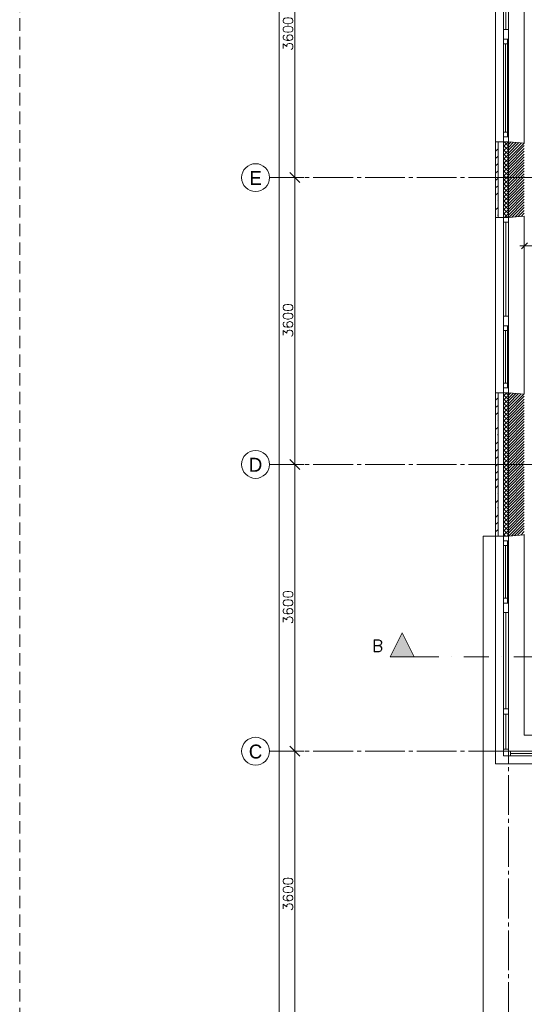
# Model space of a CAD drawing. Header units: millimetres. Extents: x -6136 to 498671, y -8363 to 238556.
# Tile 2 of 47: x -6136 to 200, y 4022 to 16382. Entities that reach past the tile are written whole.
import ezdxf
from ezdxf.enums import TextEntityAlignment as Align

# ---------------------------------------------------------------- set-up
doc = ezdxf.new("R2010")
doc.units = ezdxf.units.MM
doc.header["$MEASUREMENT"] = 0
for name, pattern in [('B0204', [650, 500, -50, 50, -50]), ('B0302', [625.500011, 313.000011, -156.25, 0, -156.25]), ('B0703', [234.350002, 156.25, -78.100002])]:
    doc.linetypes.add(name, pattern=pattern)
for name, color, linetype in [('21 Buitenwanden', 7, 'Continuous'), ('21 Buitenwanden Doorsnede-arcering', 7, 'Continuous'), ('21 Buitenwanden Laagscheidingslijnen', 7, 'Continuous'), ('21 Buitenwanden Ramen', 7, 'Continuous'), ('23 Vloeren', 7, 'Continuous'), ('82 Interieur Fase 1', 7, 'Continuous'), ('A Lijn doorsnede', 7, 'Continuous'), ('A Lijn doorsnede 2D arcering', 7, 'Continuous'), ('A Maatvoering', 7, 'Continuous'), ('A Maatvoering 1_50', 7, 'Continuous'), ('A Stramien', 7, 'Continuous')]:
    doc.layers.add(name, color=color, linetype=linetype)
doc.dimstyles.new('GENERATED_STYLE__1', dxfattribs={"dimtxt": 125, "dimasz": 71.25, "dimexe": 0.18, "dimexo": 0.0625, "dimgap": 0.09, "dimtad": 1, "dimtih": 1, "dimtoh": 1, "dimdec": 0, "dimzin": 0, "dimdsep": 46, "dimtxsty": 'Standard', "dimblk": 'ARROWHEAD_6', "dimblk1": 'ARROWHEAD_6', "dimblk2": 'ARROWHEAD_6', "dimcen": 0.09, "dimse1": 1, "dimse2": 1, "dimclrd": 1, "dimclre": 1, "dimclrt": 9, "dimadec": 0, "dimazin": 0, "dimtfac": 1, "dimtdec": 4, "dimtmove": 0, "dimatfit": 3, "dimfxl": 1, "dimtolj": 1, "dimtzin": 0, "dimarcsym": 0})
doc.dimstyles.new('GENERATED_STYLE__5', dxfattribs={"dimtxt": 125, "dimasz": 118.75, "dimexe": 0.18, "dimexo": 0.0625, "dimgap": 0.09, "dimtad": 1, "dimdec": 0, "dimzin": 0, "dimdsep": 46, "dimtxsty": 'Standard', "dimblk": 'ARROWHEAD_6', "dimblk1": 'ARROWHEAD_6', "dimblk2": 'ARROWHEAD_6', "dimcen": 0.09, "dimse1": 1, "dimse2": 1, "dimclrd": 1, "dimclre": 1, "dimclrt": 9, "dimadec": 0, "dimazin": 0, "dimtfac": 1, "dimtdec": 4, "dimtmove": 0, "dimatfit": 3, "dimfxl": 1, "dimtolj": 1, "dimtzin": 0, "dimarcsym": 0})
pattern_1 = [(45, (0, 0), (-91.9239, 91.9239), []), (45, (-45.96, 45.96), (-91.9239, 91.9239), [97.5, -32.5, 0, -32.5])]
pattern_2 = [(315, (0, 0), (26.5165, 26.5165), []), (45, (0, 0), (-26.5165, 26.5165), [])]
pattern_3 = [(45, (0, 0), (-17.67767, 17.67767), [])]

# ---------------------------------------------------------------- blocks, each defined once
blk = doc.blocks.new('Rnx verticaal 23')
at = {"layer": '21 Buitenwanden Ramen', "color": 9, "linetype": 'Continuous', "lineweight": 0}
for p, q in [((-675, 100), (675, 100)), ((-675, 70), (-675, 0)), ((-555, 0), (555, 0)), ((615, -60), (-615, -60)), ((-692, -260), (675, -260))]:
    blk.add_line(p, q, dxfattribs=at)
at = {"layer": '21 Buitenwanden Ramen', "color": 2, "linetype": 'Continuous', "lineweight": 0}
blk.add_line((-675, 100), (-675, 70), dxfattribs=at)
at = {"layer": '21 Buitenwanden Ramen', "color": 1, "linetype": 'Continuous', "lineweight": 0}
for p, q in [((-675, 0), (-615, 0)), ((-675, 0), (-675, -60)), ((-675, 0), (-675, -60)), ((-615, 0), (-615, -50)), ((-615, 0), (-555, 0)), ((-615, -50), (-615, 0)), ((-555, 0), (-555, -50)), ((-555, 0), (555, 0)), ((555, -50), (555, 0)), ((555, 0), (615, 0)), ((615, -50), (615, 0)), ((615, 0), (675, 0)), ((615, 0), (615, -50)), ((-675, -60), (-692, -260)), ((-615, -60), (-675, -60)), ((-615, -50), (-615, -60)), ((-555, -50), (-615, -50)), ((-555, -25), (555, -25)), ((555, -50), (-555, -50)), ((615, -50), (555, -50)), ((615, -60), (615, -50)), ((675, -60), (615, -60))]:
    blk.add_line(p, q, dxfattribs=at)
blk = doc.blocks.new('Rnx verticaal 23_2')
at = {"layer": '21 Buitenwanden Ramen', "color": 9, "linetype": 'Continuous', "lineweight": 0}
for p, q in [((-675, 100), (675, 100)), ((675, 70), (675, 0)), ((-675, -260), (692, -260))]:
    blk.add_line(p, q, dxfattribs=at)
at = {"layer": '21 Buitenwanden Ramen', "color": 1, "linetype": 'Continuous', "lineweight": 0}
for p, q in [((-675, 0), (-615, 0)), ((-615, 0), (-615, -60)), ((-615, 0), (615, 0)), ((615, -60), (615, 0)), ((615, 0), (675, 0)), ((675, 0), (675, -60)), ((675, 0), (675, -60)), ((-615, -60), (-675, -60)), ((-615, -30), (615, -30)), ((615, -60), (-615, -60)), ((675, -60), (615, -60)), ((675, -60), (692, -260))]:
    blk.add_line(p, q, dxfattribs=at)
at = {"layer": '21 Buitenwanden Ramen', "color": 2, "linetype": 'Continuous', "lineweight": 0}
blk.add_line((675, 100), (675, 70), dxfattribs=at)
blk = doc.blocks.new('Rnx verticaal 23_3')
at = {"layer": '21 Buitenwanden Ramen', "color": 9, "linetype": 'Continuous', "lineweight": 0}
for p, q in [((-650, 100), (650, 100)), ((650, 70), (650, 0)), ((-650, -260), (667, -260))]:
    blk.add_line(p, q, dxfattribs=at)
at = {"layer": '21 Buitenwanden Ramen', "color": 1, "linetype": 'Continuous', "lineweight": 0}
for p, q in [((-650, 0), (-590, 0)), ((-590, 0), (-590, -60)), ((-590, 0), (590, 0)), ((590, -60), (590, 0)), ((590, 0), (650, 0)), ((650, 0), (650, -60)), ((650, 0), (650, -60)), ((-590, -60), (-650, -60)), ((-590, -30), (590, -30)), ((590, -60), (-590, -60)), ((650, -60), (590, -60)), ((650, -60), (667, -260))]:
    blk.add_line(p, q, dxfattribs=at)
at = {"layer": '21 Buitenwanden Ramen', "color": 2, "linetype": 'Continuous', "lineweight": 0}
blk.add_line((650, 100), (650, 70), dxfattribs=at)
blk = doc.blocks.new('Rnx verticaal 23_5')
at = {"layer": '21 Buitenwanden Ramen', "color": 9, "linetype": 'Continuous', "lineweight": 0}
for p, q in [((-450, 100), (450, 100)), ((-450, 70), (-450, 0)), ((-330, 0), (330, 0)), ((390, -60), (-390, -60)), ((-467, -260), (450, -260))]:
    blk.add_line(p, q, dxfattribs=at)
at = {"layer": '21 Buitenwanden Ramen', "color": 2, "linetype": 'Continuous', "lineweight": 0}
blk.add_line((-450, 100), (-450, 70), dxfattribs=at)
at = {"layer": '21 Buitenwanden Ramen', "color": 1, "linetype": 'Continuous', "lineweight": 0}
for p, q in [((-450, 0), (-390, 0)), ((-450, 0), (-450, -60)), ((-450, 0), (-450, -60)), ((-390, 0), (-390, -50)), ((-390, 0), (-330, 0)), ((-390, -50), (-390, 0)), ((-330, 0), (-330, -50)), ((-330, 0), (330, 0)), ((330, -50), (330, 0)), ((330, 0), (390, 0)), ((390, -50), (390, 0)), ((390, 0), (450, 0)), ((390, 0), (390, -50)), ((-450, -60), (-467, -260)), ((-390, -60), (-450, -60)), ((-390, -50), (-390, -60)), ((-330, -50), (-390, -50)), ((-330, -25), (330, -25)), ((330, -50), (-330, -50)), ((390, -50), (330, -50)), ((390, -60), (390, -50)), ((450, -60), (390, -60))]:
    blk.add_line(p, q, dxfattribs=at)
blk = doc.blocks.new('Rnx verticaal 23_6')
at = {"layer": '21 Buitenwanden Ramen', "color": 9, "linetype": 'Continuous', "lineweight": 0}
for p, q in [((-450, 100), (450, 100)), ((450, 70), (450, 0)), ((-450, -260), (467, -260))]:
    blk.add_line(p, q, dxfattribs=at)
at = {"layer": '21 Buitenwanden Ramen', "color": 1, "linetype": 'Continuous', "lineweight": 0}
for p, q in [((-450, 0), (-390, 0)), ((-390, 0), (-390, -50)), ((-390, 0), (-330, 0)), ((-390, -50), (-390, 0)), ((-330, 0), (330, 0)), ((-330, 0), (-330, -50)), ((-330, 0), (330, 0)), ((330, -50), (330, 0)), ((330, 0), (390, 0)), ((390, -50), (390, 0)), ((390, 0), (450, 0)), ((390, 0), (390, -50)), ((450, 0), (450, -60)), ((450, 0), (450, -60)), ((-390, -60), (-450, -60)), ((-390, -50), (-390, -60)), ((-330, -50), (-390, -50)), ((390, -60), (-390, -60)), ((-330, -25), (330, -25)), ((330, -50), (-330, -50)), ((390, -50), (330, -50)), ((390, -60), (390, -50)), ((450, -60), (390, -60)), ((450, -60), (467, -260))]:
    blk.add_line(p, q, dxfattribs=at)
at = {"layer": '21 Buitenwanden Ramen', "color": 2, "linetype": 'Continuous', "lineweight": 0}
blk.add_line((450, 100), (450, 70), dxfattribs=at)
blk = doc.blocks.new('Rnx verticaal 23_7')
at = {"layer": '21 Buitenwanden Ramen', "color": 9, "linetype": 'Continuous', "lineweight": 0}
for p, q in [((-650, 100), (650, 100)), ((-616.5, 0), (590, 0)), ((-616.5, -30), (590, -30)), ((590, -60), (-616.5, -60)), ((-650, -260), (650, -260))]:
    blk.add_line(p, q, dxfattribs=at)
at = {"layer": '21 Buitenwanden Ramen', "color": 1, "linetype": 'Continuous', "lineweight": 0}
for p, q in [((-650, 0), (-616.5, 0)), ((-616.5, 0), (-616.5, -60)), ((590, -60), (590, 0)), ((590, 0), (650, 0)), ((-616.5, -60), (-650, -60)), ((650, -60), (590, -60))]:
    blk.add_line(p, q, dxfattribs=at)
blk = doc.blocks.new('Rnx verticaal 23_8')
at = {"layer": '21 Buitenwanden Ramen', "color": 9, "linetype": 'Continuous', "lineweight": 0}
for p, q in [((-410, 100), (250, 100)), ((-50, -260), (250, -260))]:
    blk.add_line(p, q, dxfattribs=at)
at = {"layer": '21 Buitenwanden Ramen', "color": 1, "linetype": 'Continuous', "lineweight": 0}
for p, q in [((-310, 0), (-250, 0)), ((-250, 0), (-223, 0)), ((-250, -60), (-250, 0)), ((-223, 0), (-223, -60)), ((-223, 0), (216.5, 0)), ((216.5, -60), (216.5, 0)), ((216.5, 0), (250, 0)), ((-223, -60), (-250, -60)), ((-223, -30), (216.5, -30)), ((216.5, -60), (-223, -60)), ((250, -60), (216.5, -60))]:
    blk.add_line(p, q, dxfattribs=at)
blk = doc.blocks.new('Wall_54_1', base_point=(0, 7200))
at = {"layer": '21 Buitenwanden Doorsnede-arcering', "linetype": 'Continuous', "lineweight": 0, "true_color": 0x000000}
h = blk.add_hatch(dxfattribs=at)
h.set_pattern_fill('160_Natuursteen_0001', color=18, style=0, pattern_type=2)
h.set_pattern_definition(pattern_1)
h.paths.add_polyline_path([(-160, 14850), (-160, 13900), (-130, 13900), (-130, 14850)])
h = blk.add_hatch(dxfattribs=at)
h.set_pattern_fill('415_Isolatie_ruit_0001', color=18, style=0, pattern_type=2)
h.set_pattern_definition(pattern_2)
h.paths.add_polyline_path([(-60, 14850), (-60, 13900), (0, 13900), (0, 14850)])
h = blk.add_hatch(dxfattribs=at)
h.set_pattern_fill('220_Gewapend_beton___pre_2B', color=18, style=0, pattern_type=2)
h.set_pattern_definition(pattern_3)
h.paths.add_polyline_path([(0, 14850), (0, 13900), (200, 13917), (200, 14833)])
h = blk.add_hatch(dxfattribs=at)
h.set_pattern_fill('160_Natuursteen_0001', color=18, style=0, pattern_type=2)
h.set_pattern_definition(pattern_1)
h.paths.add_polyline_path([(-160, 11700), (-160, 9900), (-130, 9900), (-130, 11700)])
h = blk.add_hatch(dxfattribs=at)
h.set_pattern_fill('415_Isolatie_ruit_0001', color=18, style=0, pattern_type=2)
h.set_pattern_definition(pattern_2)
h.paths.add_polyline_path([(-60, 9900), (0, 9900), (0, 11700), (-60, 11700)])
h = blk.add_hatch(dxfattribs=at)
h.set_pattern_fill('220_Gewapend_beton___pre_2B', color=18, style=0, pattern_type=2)
h.set_pattern_definition(pattern_3)
h.paths.add_polyline_path([(200, 11683), (0, 11700), (0, 9900), (200, 9917)])
at = {"layer": '21 Buitenwanden', "color": 2, "linetype": 'Continuous', "lineweight": 0}
for p, q in [((-160, 14850), (-130, 14850)), ((-160, 13900), (-130, 13900)), ((-160, 11700), (-130, 11700)), ((-160, 9900), (-130, 9900))]:
    blk.add_line(p, q, dxfattribs=at)
at = {"layer": '21 Buitenwanden', "color": 9, "linetype": 'Continuous', "lineweight": 0}
for p, q in [((-130, 14850), (-60, 14850)), ((-130, 13900), (-60, 13900)), ((-130, 11700), (-60, 11700)), ((-130, 9900), (-60, 9900))]:
    blk.add_line(p, q, dxfattribs=at)
at = {"layer": '21 Buitenwanden', "color": 1, "linetype": 'Continuous', "lineweight": 0}
for p, q in [((-60, 14850), (0, 14850)), ((0, 14850), (200, 14833)), ((-60, 13900), (0, 13900)), ((0, 13900), (200, 13917)), ((-60, 11700), (0, 11700)), ((0, 11700), (200, 11683)), ((-60, 9900), (0, 9900)), ((0, 9900), (200, 9917))]:
    blk.add_line(p, q, dxfattribs=at)
at = {"layer": '21 Buitenwanden', "color": 2, "linetype": 'Continuous', "lineweight": 0, "flags": 128}
for points in [[(-160, 14850), (-160, 13900)], [(-160, 11700), (-160, 9900)]]:
    blk.add_lwpolyline(points, dxfattribs=at)
at = {"layer": '21 Buitenwanden Laagscheidingslijnen', "color": 2, "linetype": 'Continuous', "lineweight": 0}
for p, q in [((-130, 14850), (-130, 13900)), ((-130, 11700), (-130, 9900))]:
    blk.add_line(p, q, dxfattribs=at)
at = {"layer": '21 Buitenwanden Laagscheidingslijnen', "color": 1, "linetype": 'Continuous', "lineweight": 0}
for p, q in [((-60, 14850), (-60, 13900)), ((0, 14850), (0, 13900)), ((-60, 11700), (-60, 9900)), ((0, 11700), (0, 9900))]:
    blk.add_line(p, q, dxfattribs=at)
at = {"layer": '21 Buitenwanden Ramen', "color": 1, "linetype": 'Continuous', "lineweight": 0, "zscale": 1000, "rotation": 90}
for name, p in [('Rnx verticaal 23_2', (-60, 16875)), ('Rnx verticaal 23', (-60, 15525)), ('Rnx verticaal 23_3', (-60, 13250)), ('Rnx verticaal 23_5', (-60, 12150)), ('Rnx verticaal 23_6', (-60, 9450)), ('Rnx verticaal 23_7', (-60, 8350)), ('Rnx verticaal 23_8', (-60, 7450))]:
    blk.add_blockref(name, p, dxfattribs=at)
blk = doc.blocks.new('Rnx verticaal 23_14')
at = {"layer": '21 Buitenwanden Ramen', "color": 9, "linetype": 'Continuous', "lineweight": 0}
for p, q in [((-610, 100), (450, 100)), ((-250, -260), (450, -260))]:
    blk.add_line(p, q, dxfattribs=at)
at = {"layer": '21 Buitenwanden Ramen', "color": 1, "linetype": 'Continuous', "lineweight": 0}
for p, q in [((-510, 0), (-450, 0)), ((-450, 0), (-423, 0)), ((-450, -60), (-450, 0)), ((-423, 0), (-423, -60)), ((-423, 0), (416.5, 0)), ((416.5, -60), (416.5, 0)), ((416.5, 0), (450, 0)), ((-423, -60), (-450, -60)), ((-423, -30), (416.5, -30)), ((416.5, -60), (-423, -60)), ((450, -60), (416.5, -60))]:
    blk.add_line(p, q, dxfattribs=at)
blk = doc.blocks.new('Rnx verticaal 23_15')
at = {"layer": '21 Buitenwanden Ramen', "color": 9, "linetype": 'Continuous', "lineweight": 0}
for p, q in [((-675, 100), (675, 100)), ((-641.5, 0), (615, 0)), ((-641.5, -30), (615, -30)), ((615, -60), (-641.5, -60)), ((-675, -260), (675, -260))]:
    blk.add_line(p, q, dxfattribs=at)
at = {"layer": '21 Buitenwanden Ramen', "color": 1, "linetype": 'Continuous', "lineweight": 0}
for p, q in [((-675, 0), (-641.5, 0)), ((-641.5, 0), (-641.5, -60)), ((615, -60), (615, 0)), ((615, 0), (675, 0)), ((-641.5, -60), (-675, -60)), ((675, -60), (615, -60))]:
    blk.add_line(p, q, dxfattribs=at)
blk = doc.blocks.new('Rnx verticaal 23_16')
at = {"layer": '21 Buitenwanden Ramen', "color": 9, "linetype": 'Continuous', "lineweight": 0}
for p, q in [((-692, 200), (675, 200)), ((-555, 0), (555, 0)), ((-675, -130), (-675, -60)), ((615, -60), (-615, -60)), ((-675, -160), (675, -160))]:
    blk.add_line(p, q, dxfattribs=at)
at = {"layer": '21 Buitenwanden Ramen', "color": 1, "linetype": 'Continuous', "lineweight": 0}
for p, q in [((-675, 0), (-692, 200)), ((-675, 0), (-615, 0)), ((-675, -60), (-675, 0)), ((-675, -60), (-675, 0)), ((-615, 0), (-615, -50)), ((-615, 0), (-555, 0)), ((-615, -50), (-615, 0)), ((-555, 0), (-555, -50)), ((-555, 0), (555, 0)), ((555, -50), (555, 0)), ((555, 0), (615, 0)), ((615, -50), (615, 0)), ((615, 0), (675, 0)), ((615, 0), (615, -50)), ((-615, -60), (-675, -60)), ((-615, -50), (-615, -60)), ((-555, -50), (-615, -50)), ((-555, -25), (555, -25)), ((555, -50), (-555, -50)), ((615, -50), (555, -50)), ((615, -60), (615, -50)), ((675, -60), (615, -60))]:
    blk.add_line(p, q, dxfattribs=at)
at = {"layer": '21 Buitenwanden Ramen', "color": 2, "linetype": 'Continuous', "lineweight": 0}
blk.add_line((-675, -160), (-675, -130), dxfattribs=at)
blk = doc.blocks.new('Wall_58_1', base_point=(4720, 7200))
at = {"layer": '21 Buitenwanden Doorsnede-arcering', "linetype": 'Continuous', "lineweight": 0, "true_color": 0x000000}
h = blk.add_hatch(dxfattribs=at)
h.set_pattern_fill('220_Gewapend_beton___pre_2B', color=18, style=0, pattern_type=2)
h.set_pattern_definition(pattern_3)
h.paths.add_polyline_path([(3617, 7400), (3600, 7200), (4520, 7200), (4520, 7400)])
h = blk.add_hatch(dxfattribs=at)
h.set_pattern_fill('415_Isolatie_ruit_0001', color=18, style=0, pattern_type=2)
h.set_pattern_definition([(45, (0, 0), (-26.5165, 26.5165), []), (135, (0, 0), (26.5165, 26.5165), [])])
h.paths.add_polyline_path([(3600, 7200), (3600, 7140), (4720, 7140), (4720, 7200)])
h = blk.add_hatch(dxfattribs=at)
h.set_pattern_fill('160_Natuursteen_0001', color=18, style=0, pattern_type=2)
h.set_pattern_definition(pattern_1)
h.paths.add_polyline_path([(3600, 7040), (4850, 7040), (4850, 7070), (3600, 7070)])
at = {"layer": '21 Buitenwanden', "color": 1, "linetype": 'Continuous', "lineweight": 0}
for p, q in [((3600, 7200), (3617, 7400)), ((3600, 7140), (3600, 7200))]:
    blk.add_line(p, q, dxfattribs=at)
at = {"layer": '21 Buitenwanden', "color": 9, "linetype": 'Continuous', "lineweight": 0}
blk.add_line((3600, 7070), (3600, 7140), dxfattribs=at)
at = {"layer": '21 Buitenwanden', "color": 2, "linetype": 'Continuous', "lineweight": 0}
blk.add_line((3600, 7040), (3600, 7070), dxfattribs=at)
at = {"layer": '21 Buitenwanden', "color": 1, "linetype": 'Continuous', "lineweight": 0, "flags": 128}
blk.add_lwpolyline([(4520, 7400), (3617, 7400)], dxfattribs=at)
at = {"layer": '21 Buitenwanden', "color": 2, "linetype": 'Continuous', "lineweight": 0, "flags": 128}
blk.add_lwpolyline([(3600, 7040), (4850, 7040)], dxfattribs=at)
at = {"layer": '21 Buitenwanden Laagscheidingslijnen', "color": 1, "linetype": 'Continuous', "lineweight": 0}
for p, q in [((3600, 7200), (4520, 7200)), ((4520, 7200), (4720, 7200)), ((3600, 7140), (4720, 7140)), ((4720, 7140), (4780, 7140))]:
    blk.add_line(p, q, dxfattribs=at)
at = {"layer": '21 Buitenwanden Laagscheidingslijnen', "color": 2, "linetype": 'Continuous', "lineweight": 0}
for p, q in [((3600, 7070), (4780, 7070)), ((4780, 7070), (4850, 7070))]:
    blk.add_line(p, q, dxfattribs=at)
at = {"layer": '21 Buitenwanden Ramen', "color": 1, "linetype": 'Continuous', "lineweight": 0, "xscale": -1, "zscale": 1000, "rotation": 180}
blk.add_blockref('Rnx verticaal 23_14', (450, 7140), dxfattribs=at)
at = {"layer": '21 Buitenwanden Ramen', "color": 1, "linetype": 'Continuous', "lineweight": 0, "zscale": 1000, "rotation": 180}
blk.add_blockref('Rnx verticaal 23_15', (1575, 7140), dxfattribs=at)
at = {"layer": '21 Buitenwanden Ramen', "color": 1, "linetype": 'Continuous', "lineweight": 0, "xscale": -1, "zscale": 1000}
blk.add_blockref('Rnx verticaal 23_16', (2925, 7200), dxfattribs=at)
blk = doc.blocks.new('*D422')
at = {"layer": 'A Maatvoering', "color": 1, "linetype": 'Continuous', "lineweight": 0}
for p, q in [((-56, 22153), (0, 22153)), ((38, 22191), (-38, 22116)), ((0, 22083), (0, 22223)), ((0, 22153), (4750, 22153)), ((4788, 22191), (4713, 22116)), ((4750, 22083), (4750, 22223))]:
    blk.add_line(p, q, dxfattribs=at)
at = {"layer": 'A Maatvoering', "color": 9, "lineweight": 0, "insert": (2169, 22178), "char_height": 125, "attachment_point": 7}
blk.add_mtext('\\A1;{\\pql;\\Ftxt.shx;4750}', dxfattribs=at)
blk = doc.blocks.new('ARROWHEAD_6')
at = {"color": 0, "linetype": 'Continuous', "lineweight": 0}
for p, q in [((0, 0), (-1, 0)), ((-0.5, -0.5), (0.5, 0.5))]:
    blk.add_line(p, q, dxfattribs=at)
blk = doc.blocks.new('*D457')
at = {"layer": 'A Maatvoering 1_50', "color": 1, "linetype": 'Continuous', "lineweight": 0}
for p, q in [((-2942.5, 34262.5), (-2817.5, 34137.5)), ((-2762.8125, 34200), (-2997.1875, 34200)), ((-2880, 0), (-2880, 34200)), ((-2762.8125, 0), (-2997.1875, 0)), ((-2942.5, 62.5), (-2817.5, -62.5)), ((-2880, -160), (-2880, 0))]:
    blk.add_line(p, q, dxfattribs=at)
at = {"layer": 'A Maatvoering 1_50', "color": 9, "lineweight": 0, "insert": (-2905, 16842.423743), "char_height": 125, "attachment_point": 7, "rotation": 90}
blk.add_mtext('\\A1;{\\pql;\\Ftxt.shx;34200}', dxfattribs=at)
blk = doc.blocks.new('*D460')
at = {"layer": 'A Maatvoering 1_50', "color": 1, "linetype": 'Continuous', "lineweight": 0}
for p, q in [((-2563, 7200), (-2797, 7200)), ((-2743, 7263), (-2618, 7138)), ((-2680, 3600), (-2680, 7200)), ((-2563, 3600), (-2797, 3600)), ((-2743, 3663), (-2618, 3538))]:
    blk.add_line(p, q, dxfattribs=at)
at = {"layer": 'A Maatvoering 1_50', "color": 9, "lineweight": 0, "insert": (-2705, 5194), "char_height": 125, "attachment_point": 7, "rotation": 90}
blk.add_mtext('\\A1;{\\pql;\\Ftxt.shx;3600}', dxfattribs=at)
blk = doc.blocks.new('*D461')
at = {"layer": 'A Maatvoering 1_50', "color": 1, "linetype": 'Continuous', "lineweight": 0}
for p, q in [((-2563, 10800), (-2797, 10800)), ((-2743, 10863), (-2618, 10738)), ((-2680, 7200), (-2680, 10800)), ((-2563, 7200), (-2797, 7200)), ((-2743, 7263), (-2618, 7138))]:
    blk.add_line(p, q, dxfattribs=at)
at = {"layer": 'A Maatvoering 1_50', "color": 9, "lineweight": 0, "insert": (-2705, 8794), "char_height": 125, "attachment_point": 7, "rotation": 90}
blk.add_mtext('\\A1;{\\pql;\\Ftxt.shx;3600}', dxfattribs=at)
blk = doc.blocks.new('*D462')
at = {"layer": 'A Maatvoering 1_50', "color": 1, "linetype": 'Continuous', "lineweight": 0}
for p, q in [((-2743, 14463), (-2618, 14338)), ((-2563, 14400), (-2797, 14400)), ((-2680, 10800), (-2680, 14400)), ((-2563, 10800), (-2797, 10800)), ((-2743, 10863), (-2618, 10738))]:
    blk.add_line(p, q, dxfattribs=at)
at = {"layer": 'A Maatvoering 1_50', "color": 9, "lineweight": 0, "insert": (-2705, 12394), "char_height": 125, "attachment_point": 7, "rotation": 90}
blk.add_mtext('\\A1;{\\pql;\\Ftxt.shx;3600}', dxfattribs=at)
blk = doc.blocks.new('*D463')
at = {"layer": 'A Maatvoering 1_50', "color": 1, "linetype": 'Continuous', "lineweight": 0}
for p, q in [((-2743, 18063), (-2618, 17938)), ((-2563, 18000), (-2797, 18000)), ((-2680, 14400), (-2680, 18000)), ((-2743, 14463), (-2618, 14338)), ((-2563, 14400), (-2797, 14400))]:
    blk.add_line(p, q, dxfattribs=at)
at = {"layer": 'A Maatvoering 1_50', "color": 9, "lineweight": 0, "insert": (-2705, 15994), "char_height": 125, "attachment_point": 7, "rotation": 90}
blk.add_mtext('\\A1;{\\pql;\\Ftxt.shx;3600}', dxfattribs=at)
blk = doc.blocks.new('*D554')
at = {"layer": 'A Maatvoering', "color": 1, "linetype": 'Continuous', "lineweight": 0}
for p, q in [((200, 13472), (200, 13612)), ((5400, 13472), (5400, 13612)), ((144, 13542), (200, 13542)), ((238, 13580), (163, 13505)), ((200, 13542), (5400, 13542)), ((5438, 13580), (5363, 13505))]:
    blk.add_line(p, q, dxfattribs=at)
at = {"layer": 'A Maatvoering', "color": 9, "lineweight": 0, "insert": (2594, 13567), "char_height": 125, "attachment_point": 7}
blk.add_mtext('\\A1;{\\pql;\\Ftxt.shx;5200}', dxfattribs=at)
blk = doc.blocks.new('Standard grid marker')
at = {"layer": 'A Stramien', "color": 9, "linetype": 'B0204', "lineweight": 0}
for q in [(0, 0), (67800, 0)]:
    blk.add_line((3000, 0), q, dxfattribs=at)
at = {"layer": 'A Stramien', "color": 2, "linetype": 'Continuous', "lineweight": 0, "flags": 128}
blk.add_lwpolyline([(0, 0, 1), (-350, 0, 1)], format="xyb", close=True, dxfattribs=at)
at = {"layer": 'A Stramien', "color": 9, "linetype": 'B0204', "lineweight": 0}
blk.add_point((3000, 0), dxfattribs=at)
blk.add_point((3000, 0), dxfattribs=at)
at = {"layer": 'A Stramien', "color": 2, "lineweight": 0}
for tag, p in [('AC_MarkerText_1_0', (-175, -5)), ('AC_MarkerText_1_1', (70975, -5))]:
    blk.add_attdef(tag, text='', height=175, dxfattribs=at).set_placement(p, align=Align.MIDDLE_CENTER)
blk = doc.blocks.new('Standard grid marker_2')
at = {"layer": 'A Stramien', "color": 9, "linetype": 'B0204', "lineweight": 0}
blk.add_line((3000, 0), (37200, 0), dxfattribs=at)
at = {"layer": 'A Stramien', "color": 2, "lineweight": 0}
for tag, p in [('AC_MarkerText_1_0', (-175, -5)), ('AC_MarkerText_1_1', (40375, -5))]:
    blk.add_attdef(tag, text='', height=175, rotation=90, dxfattribs=at).set_placement(p, align=Align.MIDDLE_CENTER)
blk = doc.blocks.new('Cutting Plane_4_1', base_point=(-1334, 8384))
at = {"layer": 'A Lijn doorsnede 2D arcering', "linetype": 'Continuous', "lineweight": 0, "true_color": 0x000000}
blk.add_hatch(color=18, dxfattribs=at).paths.add_polyline_path([(-1484, 8384), (-1184, 8384), (-1334, 8684)])
at = {"layer": 'A Lijn doorsnede', "color": 9, "linetype": 'B0302', "lineweight": 0}
blk.add_line((-1184, 8384), (65907, 8384), dxfattribs=at)
at = {"layer": 'A Lijn doorsnede', "color": 2, "linetype": 'Continuous', "lineweight": 0, "flags": 128}
blk.add_lwpolyline([(-1484, 8384), (-1184, 8384), (-1334, 8684)], close=True, dxfattribs=at)
at = {"layer": 'A Lijn doorsnede', "color": 2, "lineweight": 0, "insert": (-1574, 8447), "char_height": 150, "attachment_point": 9}
blk.add_mtext('\\A1;{\\pqr;\\pt0;\\Ftxt.shx;B}', dxfattribs=at)

msp = doc.modelspace()

# ---------------------------------------------------------------- linework, layer by layer
at = {"layer": '23 Vloeren', "color": 1, "linetype": 'Continuous', "lineweight": 0}
msp.add_lwpolyline([(-160, 9900), (-315, 9900), (-315, -315), (12915, -315), (12915, 9900), (12760, 9900)], dxfattribs=at)
at = {"layer": '82 Interieur Fase 1', "color": 255, "linetype": 'B0703', "lineweight": 0}
msp.add_lwpolyline([(-6136.4, 41128.1), (71027.1, 41128.1), (71027.1, -8363.3), (-6136.4, -8363.3)], close=True, dxfattribs=at)

# ---------------------------------------------------------------- block references
at = {"layer": '21 Buitenwanden', "color": 1, "lineweight": 0}
for name, p in [('Wall_54_1', (0, 7200)), ('Wall_58_1', (4720, 7200))]:
    msp.add_blockref(name, p, dxfattribs=at)
at = {"layer": 'A Lijn doorsnede', "color": 9, "lineweight": 0}
msp.add_blockref('Cutting Plane_4_1', (-1334.4, 8384.1), dxfattribs=at)
at = {"layer": 'A Stramien', "color": 1, "linetype": 'Continuous', "lineweight": 0, "zscale": 1000, "rotation": 270}
msp.add_blockref('Standard grid marker_2', (0, 37200), dxfattribs=at)
at = {"layer": 'A Stramien', "color": 1, "linetype": 'Continuous', "lineweight": 0}
ref = msp.add_blockref('Standard grid marker', (-3000, 14400), dxfattribs=dict(at, zscale=1000))
ref.add_attrib('AC_MarkerText_1', 'E', dxfattribs={"color": 2, "lineweight": 0, "height": 175}).set_placement((-3175, 14395.4), align=Align.MIDDLE_CENTER)
ref = msp.add_blockref('Standard grid marker', (-3000, 10800), dxfattribs=dict(at, zscale=1000))
ref.add_attrib('AC_MarkerText_1', 'D', dxfattribs={"color": 2, "lineweight": 0, "height": 175}).set_placement((-3175, 10795.5), align=Align.MIDDLE_CENTER)
ref = msp.add_blockref('Standard grid marker', (-3000, 7200), dxfattribs=dict(at, zscale=1000))
ref.add_attrib('AC_MarkerText_1', 'C', dxfattribs={"color": 2, "lineweight": 0, "height": 175}).set_placement((-3175, 7195.5), align=Align.MIDDLE_CENTER)

# ---------------------------------------------------------------- dimensions: what is measured, and where the dimension line sits
at = {"layer": 'A Maatvoering', "color": 1, "linetype": 'Continuous', "lineweight": 0}
for base, p1, p2, picture, middle in [((4750, 22153.2), (0, 0), (4750, 21650), '*D422', (2359.5, 22240.7)), ((5400, 13542.1), (200, 14350), (5400, 14350), '*D554', (2784.5, 13629.6))]:
    dim = msp.add_linear_dim(base=base, p1=p1, p2=p2, dimstyle='GENERATED_STYLE__1', dxfattribs=at)
    dim.commit()
    dim.dimension.update_dxf_attribs({"geometry": picture, "text_midpoint": middle, "dimtype": 160})
at = {"layer": 'A Maatvoering 1_50', "color": 1, "linetype": 'Continuous', "lineweight": 0}
for base, p1, p2, picture, middle in [((-2880, 34200), (-3000, 0), (-3000, 34200), '*D457', (-2967.5, 17080.7)), ((-2680, 18000), (-3000, 14400), (-3000, 18000), '*D463', (-2767.5, 16184.5)), ((-2680, 14400), (-3000, 10800), (-3000, 14400), '*D462', (-2767.5, 12584.5)), ((-2680, 10800), (-3000, 7200), (-3000, 10800), '*D461', (-2767.5, 8984.5)), ((-2680, 7200), (-3000, 3600), (-3000, 7200), '*D460', (-2767.5, 5384.5))]:
    dim = msp.add_linear_dim(base=base, p1=p1, p2=p2, angle=90, dimstyle='GENERATED_STYLE__5', dxfattribs=at)
    dim.commit()
    dim.dimension.update_dxf_attribs({"geometry": picture, "text_midpoint": middle, "dimtype": 160, "text_rotation": 90})

doc.saveas('drawing.dxf')
